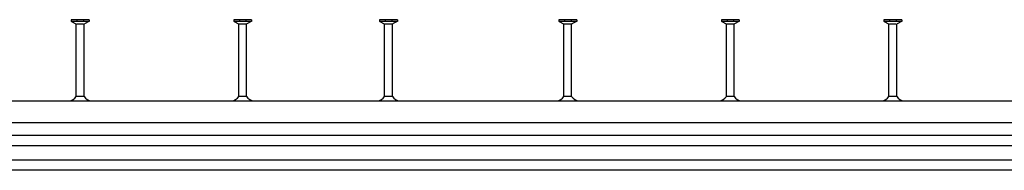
# Model space of a CAD drawing. Header units: inches. Extents: x 10 to 6153, y 9 to 3451.
# Tile 5 of 8: x 1525 to 3039, y 9 to 240. Entities that reach past the tile are written whole.
import ezdxf

# ---------------------------------------------------------------- set-up
doc = ezdxf.new("R2010")
doc.units = ezdxf.units.IN
doc.header["$MEASUREMENT"] = 0
doc.layers.add('Halfen', color=2, linetype='Continuous')

msp = doc.modelspace()

# ---------------------------------------------------------------- linework, layer by layer
at = {"layer": 'Halfen'}
for p, q in [((1631.6, 240), (1604.1, 240)), ((1604.1, 240), (1604.1, 237.3)), ((1631.6, 237.3), (1604.1, 237.3)), ((1604.6, 237.3), (1611.4, 233.8)), ((1611.8, 122.3), (1611.8, 233)), ((1612.5, 233.5), (1623.1, 233.5)), ((1612.8, 240), (1612.8, 237.3)), ((1622.9, 240), (1622.9, 237.3)), ((1623.8, 122.3), (1623.8, 233)), ((1631.1, 237.3), (1624.3, 233.8)), ((1631.6, 240), (1631.6, 237.3)), ((1881.6, 240), (1854.1, 240)), ((1854.1, 240), (1854.1, 237.3)), ((1881.6, 237.3), (1854.1, 237.3)), ((1854.6, 237.3), (1861.4, 233.8)), ((1861.8, 122.3), (1861.8, 233)), ((1862.5, 233.5), (1873.1, 233.5)), ((1862.8, 240), (1862.8, 237.3)), ((1872.9, 240), (1872.9, 237.3)), ((1873.8, 122.3), (1873.8, 233)), ((1881.1, 237.3), (1874.3, 233.8)), ((1881.6, 240), (1881.6, 237.3)), ((2105.7, 240), (2078.3, 240)), ((2078.3, 240), (2078.3, 237.3)), ((2105.7, 237.3), (2078.3, 237.3)), ((2078.8, 237.3), (2085.6, 233.8)), ((2086, 122.3), (2086, 233)), ((2086.7, 233.5), (2097.3, 233.5)), ((2086.9, 240), (2086.9, 237.3)), ((2097.1, 240), (2097.1, 237.3)), ((2098, 122.3), (2098, 233)), ((2105.2, 237.3), (2098.4, 233.8)), ((2105.7, 240), (2105.7, 237.3)), ((2381.6, 240), (2354.1, 240)), ((2354.1, 240), (2354.1, 237.3)), ((2381.6, 237.3), (2354.1, 237.3)), ((2354.6, 237.3), (2361.4, 233.8)), ((2361.8, 122.3), (2361.8, 233)), ((2362.5, 233.5), (2373.1, 233.5)), ((2362.8, 240), (2362.8, 237.3)), ((2372.9, 240), (2372.9, 237.3)), ((2373.8, 122.3), (2373.8, 233)), ((2381.1, 237.3), (2374.3, 233.8)), ((2381.6, 240), (2381.6, 237.3)), ((2631.6, 240), (2604.1, 240)), ((2604.1, 240), (2604.1, 237.3)), ((2631.6, 237.3), (2604.1, 237.3)), ((2604.6, 237.3), (2611.4, 233.8)), ((2611.8, 122.3), (2611.8, 233)), ((2612.5, 233.5), (2623.1, 233.5)), ((2612.8, 240), (2612.8, 237.3)), ((2622.9, 240), (2622.9, 237.3)), ((2623.8, 122.3), (2623.8, 233)), ((2631.1, 237.3), (2624.3, 233.8)), ((2631.6, 240), (2631.6, 237.3)), ((2881.6, 240), (2854.1, 240)), ((2854.1, 240), (2854.1, 237.3)), ((2881.6, 237.3), (2854.1, 237.3)), ((2854.6, 237.3), (2861.4, 233.8)), ((2861.8, 122.3), (2861.8, 233)), ((2862.5, 233.5), (2873.1, 233.5)), ((2862.8, 240), (2862.8, 237.3)), ((2872.9, 240), (2872.9, 237.3)), ((2873.8, 122.3), (2873.8, 233)), ((2881.1, 237.3), (2874.3, 233.8)), ((2881.6, 240), (2881.6, 237.3)), ((1623.8, 122.3), (1611.8, 122.3)), ((1873.8, 122.3), (1861.8, 122.3)), ((2098, 122.3), (2086, 122.3)), ((2373.8, 122.3), (2361.8, 122.3)), ((2623.8, 122.3), (2611.8, 122.3)), ((2873.8, 122.3), (2861.8, 122.3)), ((82.8, 115.3), (6152.8, 115.3)), ((82.8, 82.3), (6152.8, 82.3)), ((6152.8, 62.3), (82.8, 62.3)), ((6152.8, 46.6), (82.8, 46.6)), ((6152.8, 24.6), (82.8, 24.6)), ((6152.8, 8.8), (82.8, 8.8))]:
    msp.add_line(p, q, dxfattribs=at)
for centre, radius, start, end in [((1611, 233), 0.8, 0, 62.3005), ((1624.6, 233), 0.8, 117.6995, 180), ((1861, 233), 0.8, 0, 62.3005), ((1874.6, 233), 0.8, 117.6995, 180), ((2085.2, 233), 0.8, 0, 62.3005), ((2098.8, 233), 0.8, 117.6995, 180), ((2361, 233), 0.8, 0, 62.3005), ((2374.6, 233), 0.8, 117.6995, 180), ((2611, 233), 0.8, 0, 62.3005), ((2624.6, 233), 0.8, 117.6995, 180), ((2861, 233), 0.8, 0, 62.3005), ((2874.6, 233), 0.8, 117.6995, 180), ((1598.3, 131.4), 16.3, 278.3975, 325.9993), ((1637.3, 131.4), 16.3, 214.0007, 261.6025), ((1848.3, 131.4), 16.3, 278.3975, 325.9993), ((1887.3, 131.4), 16.3, 214.0007, 261.6025), ((2072.5, 131.4), 16.3, 278.3975, 325.9993), ((2111.5, 131.4), 16.3, 214.0007, 261.6025), ((2348.3, 131.4), 16.3, 278.3975, 325.9993), ((2387.3, 131.4), 16.3, 214.0007, 261.6025), ((2598.3, 131.4), 16.3, 278.3975, 325.9993), ((2637.3, 131.4), 16.3, 214.0007, 261.6025), ((2848.3, 131.4), 16.3, 278.3975, 325.9993), ((2887.3, 131.4), 16.3, 214.0007, 261.6025)]:
    msp.add_arc(centre, radius, start, end, dxfattribs=at)

doc.saveas('drawing.dxf')
